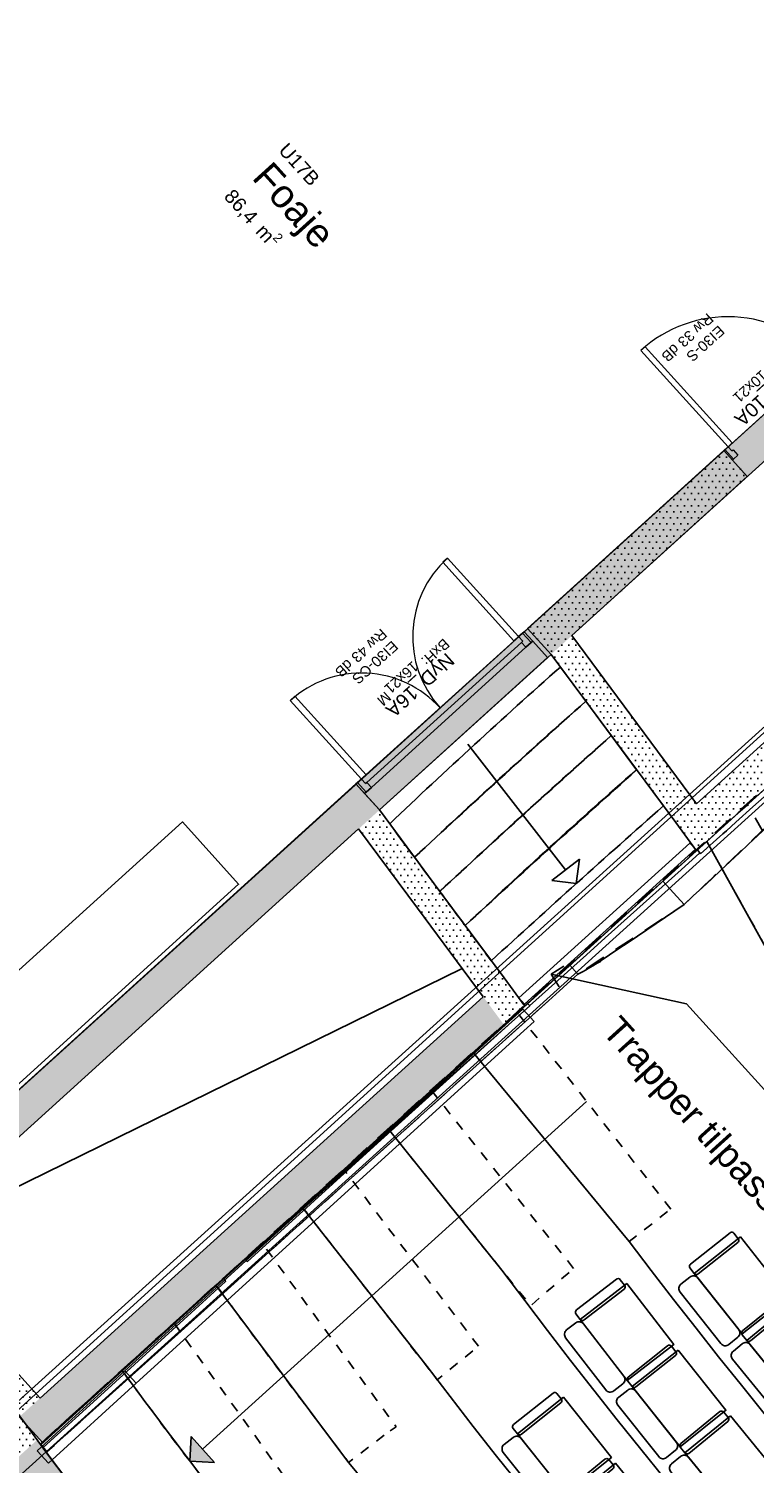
# Model space of a CAD drawing. Header units: millimetres. Extents: x 62961 to 109894, y 64087 to 106742.
# Tile 14 of 35: x 75166 to 80350, y 83662 to 93906. Entities that reach past the tile are written whole.
import ezdxf
from ezdxf.enums import TextEntityAlignment as Align

# ---------------------------------------------------------------- set-up
doc = ezdxf.new("R2010")
doc.units = ezdxf.units.MM
doc.header["$LTSCALE"] = 0.5
doc.header["$MEASUREMENT"] = 0
for name, pattern in [('PLINE', [0]), ('Rømningslinje', [500, 300, -200]), ('Små Stiplet', [282.222222, 141.111111, -141.111111]), ('Stipling', [400, 200, -200])]:
    doc.linetypes.add(name, pattern=pattern)
for name, color, linetype in [('000 2D grafikk', 7, 'Continuous'), ('000 2D grafikk(Nye konstruksjoner)', 7, 'Continuous'), ('24-- Innervegger', 7, 'Continuous'), ('24--Innervegger skråvegger salen', 7, 'Continuous'), ('241- Bærende innervegger', 7, 'Continuous'), ('241- Bærende innervegger (Skravur)', 7, 'Continuous'), ('244- Vinduer_ dører_ foldevegger', 7, 'Continuous'), ('244- Vinduer_ dører_ foldevegger(Nye konstruksjoner)', 7, 'Continuous'), ('25-- Dekker', 7, 'Continuous'), ('253- Oppforet gulv_ påstøp', 7, 'Continuous'), ('27-- Fast inventar (Skravur)(Nye konstruksjoner)', 7, 'Continuous'), ('278- Utstyr og kompletteringer (fast inventar)', 7, 'Continuous'), ('279- Annet fast inventar(Nye konstruksjoner)', 7, 'Continuous'), ('287 Rekkverk eksisterende salen', 7, 'Continuous'), ('832- Tekst bygning(Nye konstruksjoner)', 7, 'Continuous'), ('852- Teknisk_symbolsk informasjon_ bygning(Nye konstruksjoner)', 7, 'Continuous'), ('862- M___Nettoareal', 7, 'Continuous'), ('862- M___Nettoareal(Polylinje)', 7, 'Continuous'), ('862- M___Nettoareal(Tekst)', 7, 'Continuous')]:
    doc.layers.add(name, color=color, linetype=linetype)
doc.layers.add('234- Vinduer_ dører_ porter(Nye konstruksjoner)', color=7, linetype='Continuous', lineweight=0)
doc.styles.add('GENERATED_STYLE_1', font='arial.ttf')
pattern_1 = [(0, (0, 0), (0, 86.60254), [0, -50]), (0, (25, 43.3), (0, 86.60254), [0, -50])]

# ---------------------------------------------------------------- blocks, each defined once
blk = doc.blocks.new('Foaje_U17B_9', base_point=(77016, 92658))
at = {"layer": '862- M___Nettoareal(Polylinje)', "linetype": 'PLINE', "flags": 128}
blk.add_lwpolyline([(70742, 91460), (70820, 91374, -0.080784), (71904, 92018), (72860, 89829, 0.505663), (72137, 86929), (72143, 86933), (73774, 85132), (83926, 94332), (79416, 99320), (79145, 99074), (78190, 100127), (77082, 99123), (78037, 98069), (71759, 92381)], format="xyb", close=True, dxfattribs=at)
at = {"layer": '862- M___Nettoareal(Tekst)', "insert": (76651, 92790), "char_height": 100, "attachment_point": 1, "rotation": 312.1619, "style": 'GENERATED_STYLE_1'}
blk.add_mtext('\\A1;{\\pql;\\pt0,12050;\\fArial|b0|i0|c0|p0;\\W1.000000;86,4\\fArial|b0|i0|c0|p0;\\W1.000000;\\A1{\\H.66x;\\S^  ;}\\fArial|b0|i0|c0|p0;\\W1.000000; m\\fArial|b0|i0|c0|p0;\\W1.000000;\\A1{\\H.66x;\\S2^  ;}}', dxfattribs=at)
at = {"layer": '862- M___Nettoareal(Tekst)', "style": 'GENERATED_STYLE_1'}
for tag, height, p in [('ROOM_NUMBER', 100, (77019, 93100)), ('ROOM_NAME', 200, (76902, 92972)), ('DUMMY_861', 100, (77249, 92869)), ('DUMMY_863', 100, (76669, 92807)), ('DUMMY_862', 200, (77363, 92509))]:
    blk.add_attdef(tag, text='', height=height, rotation=312.1619, dxfattribs=at).set_placement(p, align=Align.TOP_LEFT)
blk = doc.blocks.new('Salen_U15_16', base_point=(85122, 80800))
at = {"layer": '862- M___Nettoareal(Polylinje)', "linetype": 'PLINE', "flags": 128}
blk.add_lwpolyline([(97289, 79972), (96541, 80461, -0.116149), (84427, 91894), (84279, 92254), (83181, 90973), (76963, 85344), (75253, 83795, 0.022802), (78987, 79202), (79611, 79762, 0.032041), (85446, 74396), (84943, 73730, 0.02746), (89975, 70311)], format="xyb", close=True, dxfattribs=at)
at = {"layer": '862- M___Nettoareal(Tekst)', "style": 'GENERATED_STYLE_1'}
for tag, height, p in [('ROOM_NUMBER', 100, (85119, 81248)), ('ROOM_NAME', 200, (85003, 81120)), ('DUMMY_861', 100, (85288, 81084)), ('DUMMY_863', 100, (84770, 80954)), ('DUMMY_862', 200, (85473, 80645))]:
    blk.add_attdef(tag, text='', height=height, rotation=312.1619, dxfattribs=at).set_placement(p, align=Align.TOP_LEFT)
blk = doc.blocks.new('Teknisk_U18_28', base_point=(81444, 90962))
at = {"layer": '862- M___Nettoareal(Polylinje)', "linetype": 'PLINE', "flags": 128}
blk.add_lwpolyline([(82124, 92361), (79047, 89573), (79937, 88372), (82900, 91055)], close=True, dxfattribs=at)
at = {"layer": '862- M___Nettoareal(Tekst)', "insert": (81002, 91179), "char_height": 100, "attachment_point": 1, "rotation": 312.1619, "style": 'GENERATED_STYLE_1'}
blk.add_mtext('\\A1;{\\pql;\\pt0,12050;\\fArial|b0|i0|c0|p0;\\W1.000000;6,1\\fArial|b0|i0|c0|p0;\\W1.000000;\\A1{\\H.66x;\\S^  ;}\\fArial|b0|i0|c0|p0;\\W1.000000; m\\fArial|b0|i0|c0|p0;\\W1.000000;\\A1{\\H.66x;\\S2^  ;}}', dxfattribs=at)
at = {"layer": '862- M___Nettoareal(Tekst)', "style": 'GENERATED_STYLE_1'}
for tag, height, p in [('ROOM_NUMBER', 100, (81370, 91489)), ('ROOM_NAME', 200, (81253, 91361)), ('DUMMY_861', 100, (81538, 91325)), ('DUMMY_863', 100, (81020, 91195)), ('DUMMY_862', 200, (81867, 90728))]:
    blk.add_attdef(tag, text='', height=height, rotation=312.1619, dxfattribs=at).set_placement(p, align=Align.TOP_LEFT)
blk = doc.blocks.new('Veggåpning 01[10]')
at = {"layer": '244- Vinduer_ dører_ foldevegger', "linetype": 'PLINE'}
for p, q in [((78730, 89623), (78898, 89438)), ((77504, 88513), (77672, 88327))]:
    blk.add_line(p, q, dxfattribs=at)
blk = doc.blocks.new('Dørstempel[3]', base_point=(78272, 88871))
at = {"layer": '852- Teknisk_symbolsk informasjon_ bygning(Nye konstruksjoner)', "char_height": 75, "attachment_point": 1, "rotation": 222.1807, "style": 'GENERATED_STYLE_1'}
for s, insert in [('\\A1;{\\pql;\\pt0,50;\\fArial|b0|i0|c0|p0;\\W1.000000;x21\\fArial|b0|i0|c0|p0;\\W1.000000;\\A1{\\H.66x;\\S^  ;}\\fArial|b0|i0|c0|p0;\\W1.000000;\\fArial|b0|i0|c0|p0;\\W1.000000;\\A1{\\H.66x;\\S^  ;}}', (77875, 89263)), ('\\A1;{\\pql;\\pt0,50;\\fArial|b0|i0|c0|p0;\\W1.000000;16\\fArial|b0|i0|c0|p0;\\W1.000000;\\A1{\\H.66x;\\S^  ;}\\fArial|b0|i0|c0|p0;\\W1.000000;\\fArial|b0|i0|c0|p0;\\W1.000000;\\A1{\\H.66x;\\S^  ;}}', (77959, 89340))]:
    blk.add_mtext(s, dxfattribs=dict(at, insert=insert))
at = {"layer": '852- Teknisk_symbolsk informasjon_ bygning(Nye konstruksjoner)', "style": 'GENERATED_STYLE_1'}
for tag, p in [('DUMMY_232', (77776, 89628)), ('DUMMY_231', (77855, 89541)), ('DUMMY_229', (77934, 89453)), ('strUnitPrefix', (78013, 89349))]:
    blk.add_attdef(tag, text='', height=75, rotation=222.1807, dxfattribs=at).set_placement(p, align=Align.TOP_RIGHT)
for tag, p in [('AC_TextStyle_4', (77813, 89485)), ('DUMMY_233', (77734, 89572)), ('DUMMY_230', (77892, 89415)), ('DUMMY_228', (77763, 89122))]:
    blk.add_attdef(tag, text='', height=75, rotation=222.1807, dxfattribs=at).set_placement(p, align=Align.TOP_LEFT)
blk.add_attdef('AC_WIDO_ID', text='', height=100, rotation=222.1807, dxfattribs=at).set_placement((77909, 89277), align=Align.BOTTOM_CENTER)
blk = doc.blocks.new('Dør tofløyet[12]')
at = {"layer": '234- Vinduer_ dører_ porter(Nye konstruksjoner)', "linetype": 'PLINE'}
for centre, start, end in [((78666, 89565), 132.1807, 222.1807), ((77544, 88548), 42.1807, 132.1807)]:
    blk.add_arc(centre, 757, start, end, dxfattribs=at)
at = {"layer": '244- Vinduer_ dører_ foldevegger(Nye konstruksjoner)', "linetype": 'PLINE'}
for p, q in [((78125, 90096), (78157, 90126)), ((78633, 89535), (78125, 90096)), ((78157, 90126), (78666, 89565)), ((77504, 88513), (78705, 89600)), ((78666, 89565), (78633, 89535)), ((78694, 89590), (78666, 89565)), ((78666, 89565), (78695, 89532)), ((78695, 89532), (78686, 89524)), ((78694, 89590), (78705, 89600)), ((78755, 89522), (78694, 89590)), ((78705, 89600), (78767, 89532)), ((78705, 89600), (78767, 89532)), ((78705, 89600), (78767, 89532)), ((78755, 89522), (78767, 89532)), ((78767, 89532), (78873, 89415)), ((77582, 88524), (78686, 89524)), ((78718, 89489), (77614, 88488)), ((78686, 89524), (78718, 89489)), ((78718, 89489), (78755, 89522)), ((77672, 88327), (78873, 89415)), ((77068, 89139), (77035, 89109)), ((77576, 88578), (77068, 89139)), ((77035, 89109), (77544, 88548)), ((77515, 88523), (77504, 88513)), ((77504, 88513), (77566, 88444)), ((77504, 88513), (77566, 88444)), ((77504, 88513), (77566, 88444)), ((77544, 88548), (77515, 88523)), ((77515, 88523), (77577, 88454)), ((77544, 88548), (77576, 88578)), ((77573, 88516), (77544, 88548)), ((77582, 88524), (77573, 88516)), ((77614, 88488), (77582, 88524)), ((77577, 88454), (77566, 88444)), ((77566, 88444), (77672, 88327)), ((77577, 88454), (77614, 88488))]:
    blk.add_line(p, q, dxfattribs=at)
at = {"layer": '852- Teknisk_symbolsk informasjon_ bygning(Nye konstruksjoner)'}
ref = blk.add_blockref('Dørstempel[3]', (78272, 88871), dxfattribs=at)
ref.add_attrib('AC_TextStyle_4', 'EI30-CS', dxfattribs={"color": 7, "height": 75, "rotation": 222.1807, "style": 'GENERATED_STYLE_1'}).set_placement((77813, 89485), align=Align.TOP_LEFT)
ref.add_attrib('AC_WIDO_ID', 'NyD_16A', dxfattribs={"color": 7, "height": 100, "rotation": 222.1807, "style": 'GENERATED_STYLE_1'}).set_placement((77909, 89277), align=Align.BOTTOM_CENTER)
ref.add_attrib('strUnitPrefix', 'BxH:', dxfattribs={"color": 7, "height": 75, "rotation": 222.1807, "style": 'GENERATED_STYLE_1'}).set_placement((78013, 89349), align=Align.TOP_RIGHT)
ref.add_attrib('DUMMY_228', 'M', dxfattribs={"color": 7, "height": 75, "rotation": 222.1807, "style": 'GENERATED_STYLE_1'}).set_placement((77763, 89122), align=Align.TOP_LEFT)
ref.add_attrib('DUMMY_233', 'Rw 43 dB', dxfattribs={"color": 7, "height": 75, "rotation": 222.1807, "style": 'GENERATED_STYLE_1'}).set_placement((77734, 89572), align=Align.TOP_LEFT)
blk = doc.blocks.new('Dørstempel[4]', base_point=(80674, 91047))
at = {"layer": '852- Teknisk_symbolsk informasjon_ bygning(Nye konstruksjoner)', "char_height": 75, "attachment_point": 1, "rotation": 222.1807, "style": 'GENERATED_STYLE_1'}
for s, insert in [('\\A1;{\\pql;\\pt0,50;\\fArial|b0|i0|c0|p0;\\W1.000000;10\\fArial|b0|i0|c0|p0;\\W1.000000;\\A1{\\H.66x;\\S^  ;}\\fArial|b0|i0|c0|p0;\\W1.000000;\\fArial|b0|i0|c0|p0;\\W1.000000;\\A1{\\H.66x;\\S^  ;}}', (80450, 91418)), ('\\A1;{\\pql;\\pt0,50;\\fArial|b0|i0|c0|p0;\\W1.000000;x21\\fArial|b0|i0|c0|p0;\\W1.000000;\\A1{\\H.66x;\\S^  ;}\\fArial|b0|i0|c0|p0;\\W1.000000;\\fArial|b0|i0|c0|p0;\\W1.000000;\\A1{\\H.66x;\\S^  ;}}', (80365, 91341))]:
    blk.add_mtext(s, dxfattribs=dict(at, insert=insert))
at = {"layer": '852- Teknisk_symbolsk informasjon_ bygning(Nye konstruksjoner)', "style": 'GENERATED_STYLE_1'}
for tag, p in [('DUMMY_236', (80108, 91880)), ('DUMMY_235', (80187, 91793)), ('DUMMY_233', (80266, 91705)), ('DUMMY_231', (80346, 91618)), ('DUMMY_229', (80425, 91531)), ('strUnitPrefix', (80504, 91426))]:
    blk.add_attdef(tag, text='', height=75, rotation=222.1807, dxfattribs=at).set_placement(p, align=Align.TOP_RIGHT)
for tag, p in [('AC_TextStyle_4', (80145, 91737)), ('DUMMY_237', (80066, 91824)), ('DUMMY_234', (80224, 91667)), ('DUMMY_232', (80303, 91580)), ('DUMMY_230', (80382, 91492)), ('DUMMY_228', (80254, 91217))]:
    blk.add_attdef(tag, text='', height=75, rotation=222.1807, dxfattribs=at).set_placement(p, align=Align.TOP_LEFT)
blk.add_attdef('AC_WIDO_ID', text='', height=100, rotation=222.1807, dxfattribs=at).set_placement((80400, 91355), align=Align.BOTTOM_CENTER)
blk = doc.blocks.new('Dør[13]')
at = {"layer": '234- Vinduer_ dører_ porter(Nye konstruksjoner)', "linetype": 'PLINE'}
for p, q in [((79569, 91635), (79539, 91608)), ((79539, 91608), (80162, 90921)), ((80192, 90948), (79569, 91635)), ((80850, 91544), (80873, 91565)), ((80877, 91514), (80850, 91544)), ((80868, 91506), (80877, 91514)), ((80903, 91468), (80868, 91506)), ((80873, 91565), (80880, 91571)), ((80873, 91565), (80934, 91496)), ((80880, 91571), (80942, 91503)), ((80934, 91496), (80903, 91468)), ((80934, 91496), (80942, 91503)), ((80139, 90900), (80132, 90893)), ((80132, 90893), (80193, 90825)), ((80139, 90900), (80162, 90921)), ((80201, 90832), (80139, 90900)), ((80162, 90921), (80192, 90948)), ((80162, 90921), (80189, 90891)), ((80189, 90891), (80198, 90899)), ((80198, 90899), (80233, 90861)), ((80201, 90832), (80193, 90825)), ((80233, 90861), (80201, 90832))]:
    blk.add_line(p, q, dxfattribs=at)
blk.add_arc((80162, 90921), 928, 42.1807, 132.1807, dxfattribs=at)
at = {"layer": '244- Vinduer_ dører_ foldevegger(Nye konstruksjoner)', "linetype": 'PLINE'}
for p, q in [((80880, 91571), (80907, 91596)), ((80880, 91571), (80907, 91596)), ((80880, 91571), (80942, 91503)), ((80880, 91571), (80942, 91503)), ((80942, 91503), (81048, 91386)), ((80942, 91503), (81048, 91386)), ((81048, 91386), (81075, 91411)), ((81048, 91386), (81075, 91411)), ((80132, 90893), (80104, 90868)), ((80132, 90893), (80104, 90868)), ((80132, 90893), (80193, 90825)), ((80132, 90893), (80193, 90825)), ((80193, 90825), (80299, 90708)), ((80193, 90825), (80299, 90708)), ((80299, 90708), (80272, 90683)), ((80299, 90708), (80272, 90683))]:
    blk.add_line(p, q, dxfattribs=at)
at = {"layer": '852- Teknisk_symbolsk informasjon_ bygning(Nye konstruksjoner)'}
ref = blk.add_blockref('Dørstempel[4]', (80674, 91047), dxfattribs=at)
ref.add_attrib('AC_TextStyle_4', 'EI30-S', dxfattribs={"color": 7, "height": 75, "rotation": 222.1807, "style": 'GENERATED_STYLE_1'}).set_placement((80145, 91737), align=Align.TOP_LEFT)
ref.add_attrib('AC_WIDO_ID', 'NyD_10A', dxfattribs={"color": 7, "height": 100, "rotation": 222.1807, "style": 'GENERATED_STYLE_1'}).set_placement((80400, 91355), align=Align.BOTTOM_CENTER)
ref.add_attrib('strUnitPrefix', 'BxH:', dxfattribs={"color": 7, "height": 75, "rotation": 222.1807, "style": 'GENERATED_STYLE_1'}).set_placement((80504, 91426), align=Align.TOP_RIGHT)
ref.add_attrib('DUMMY_237', 'Rw 33 dB', dxfattribs={"color": 7, "height": 75, "rotation": 222.1807, "style": 'GENERATED_STYLE_1'}).set_placement((80066, 91824), align=Align.TOP_LEFT)
blk = doc.blocks.new('Railing 2[19]', base_point=(51000, 47000))
at = {"layer": '287 Rekkverk eksisterende salen', "linetype": 'PLINE'}
for p, q in [((78697, 86905), (78623, 86837)), ((78777, 86816), (78697, 86905)), ((75854, 84322), (78623, 86837)), ((78703, 86749), (78777, 86816)), ((75934, 84234), (78703, 86749)), ((75226, 83752), (75854, 84322)), ((75854, 84322), (75934, 84234)), ((75854, 84322), (75854, 84322)), ((75307, 83663), (75934, 84234)), ((75934, 84234), (75934, 84234)), ((75226, 83752), (75307, 83663))]:
    blk.add_line(p, q, dxfattribs=at)
blk = doc.blocks.new('Wall 28[23]', base_point=(71831, 80889))
at = {"layer": '24-- Innervegger', "linetype": 'PLINE'}
for p, q in [((71733, 81071), (87656, 95459)), ((87707, 94966), (71965, 80741))]:
    blk.add_line(p, q, dxfattribs=at)
blk = doc.blocks.new('Gardin[45]', base_point=(79889, 88091))
at = {"layer": '278- Utstyr og kompletteringer (fast inventar)', "linetype": 'PLINE', "flags": 128}
blk.add_lwpolyline([(79889, 88091), (79929, 88047), (78709, 86940), (78668, 86985)], close=True, dxfattribs=at)
blk = doc.blocks.new('Label_2', base_point=(78899, 87154))
at = {"layer": '832- Tekst bygning(Nye konstruksjoner)', "linetype": 'PLINE'}
for p, q in [((78899, 87154), (78988, 87211)), ((78899, 87154), (79866, 86942)), ((78899, 87154), (78956, 87064)), ((79866, 86942), (80538, 86201))]:
    blk.add_line(p, q, dxfattribs=at)
at = {"layer": '832- Tekst bygning(Nye konstruksjoner)', "insert": (80598, 86255), "char_height": 150, "attachment_point": 1, "rotation": 312.1619, "style": 'GENERATED_STYLE_1'}
blk.add_mtext('\\A1;{\\pql;\\pt0,1000;\\fArial|b0|i0|c0|p0;\\W1.000000;Velourgardin\\fArial|b0|i0|c0|p0;\\W1.000000;\\A1{\\H.66x;\\S^  ;}\\fArial|b0|i0|c0|p0;\\W1.000000;\\fArial|b0|i0|c0|p0;\\W1.000000;\\A1{\\H.66x;\\S^  ;}\\fArial|b0|i0|c0|p0;\\W1.000000; \\fArial|b0|i0|c0|p0;\\W1.000000;\\fArial|b0|i0|c0|p0;\\W1.000000;\\fArial|b0|i0|c0|p0;\\W1.000000;\\fArial|b0|i0|c0|p0;\\W1.000000;\\fArial|b0|i0|c0|p0;\\W1.000000;\\fArial|b0|i0|c0|p0;\\W1.000000;\\fArial|b0|i0|c0|p0;\\W1.000000;\\fArial|b0|i0|c0|p0;\\W1.000000;\\fArial|b0|i0|c0|p0;\\W1.000000;\\fArial|b0|i0|c0|p0;\\W1.000000;\\fArial|b0|i0|c0|p0;\\W1.000000;\\fArial|b0|i0|c0|p0;\\W1.000000;\\fArial|b0|i0|c0|p0;\\W1.000000;\\fArial|b0|i0|c0|p0;\\W1.000000;\\fArial|b0|i0|c0|p0;\\W1.000000;\\fArial|b0|i0|c0|p0;\\W1.000000;\\fArial|b0|i0|c0|p0;\\W1.000000;\\fArial|b0|i0|c0|p0;\\W1.000000;\\fArial|b0|i0|c0|p0;\\W1.000000;\\fArial|b0|i0|c0|p0;\\W1.000000;\\fArial|b0|i0|c0|p0;\\W1.000000;\\fArial|b0|i0|c0|p0;\\W1.000000;\\fArial|b0|i0|c0|p0;\\W1.000000;\\fArial|b0|i0|c0|p0;\\W1.000000;\\fArial|b0|i0|c0|p0;\\W1.000000;\\fArial|b0|i0|c0|p0;\\W1.000000;\\fArial|b0|i0|c0|p0;\\W1.000000;\\fArial|b0|i0|c0|p0;\\W1.000000;\\fArial|b0|i0|c0|p0;\\W1.000000;\\fArial|b0|i0|c0|p0;\\W1.000000;\\fArial|b0|i0|c0|p0;\\W1.000000;\\fArial|b0|i0|c0|p0;\\W1.000000;\\fArial|b0|i0|c0|p0;\\W1.000000;\\fArial|b0|i0|c0|p0;\\W1.000000;\\fArial|b0|i0|c0|p0;\\W1.000000;\\fArial|b0|i0|c0|p0;\\W1.000000;\\fArial|b0|i0|c0|p0;\\W1.000000;\\fArial|b0|i0|c0|p0;\\W1.000000;\\fArial|b0|i0|c0|p0;\\W1.000000;\\fArial|b0|i0|c0|p0;\\W1.000000;\\fArial|b0|i0|c0|p0;\\W1.000000;\\fArial|b0|i0|c0|p0;\\W1.000000;\\fArial|b0|i0|c0|p0;\\W1.000000;}', dxfattribs=at)
blk = doc.blocks.new('Auditoriestollayout[64]', base_point=(84754, 80088))
at = {"layer": '279- Annet fast inventar(Nye konstruksjoner)', "linetype": 'PLINE', "flags": 128}
for points in [[(80176, 85308, -0.414214), (80204, 85305), (80235, 85266, -0.414214), (80232, 85238), (79949, 85014, -0.414214), (79921, 85017), (79890, 85057, -0.414214), (79894, 85085)], [(79364, 84977, -0.414214), (79392, 84973), (79423, 84934, -0.414214), (79419, 84906), (79134, 84686, -0.414214), (79106, 84689), (79075, 84729, -0.414214), (79079, 84757)], [(79890, 84992, -0.414214), (79946, 84986), (80238, 84618, -0.414214), (80232, 84562), (80167, 84510, -0.414214), (80111, 84517), (79819, 84885, -0.414214), (79825, 84941)], [(80545, 84835, -0.414214), (80573, 84832), (80604, 84793, -0.414214), (80602, 84765), (80323, 84537, -0.414214), (80295, 84540), (80263, 84579, -0.414214), (80266, 84607)], [(79074, 84665, -0.414214), (79130, 84657), (79418, 84285, -0.414214), (79410, 84229), (79345, 84179, -0.414214), (79289, 84186), (79002, 84558, -0.414214), (79009, 84614)], [(80264, 84515, -0.414214), (80320, 84509), (80617, 84145, -0.414214), (80612, 84089), (80548, 84037, -0.414214), (80492, 84042), (80194, 84406, -0.414214), (80200, 84463)], [(79730, 84501, -0.414214), (79758, 84498), (79789, 84459, -0.414214), (79786, 84431), (79504, 84207, -0.414214), (79476, 84210), (79445, 84249, -0.414214), (79448, 84277)], [(78912, 84164, -0.414214), (78940, 84161), (78971, 84122, -0.414214), (78968, 84093), (78686, 83869, -0.414214), (78658, 83872), (78627, 83911, -0.414214), (78630, 83939)], [(79445, 84185, -0.414214), (79501, 84179), (79794, 83811, -0.414214), (79787, 83755), (79723, 83703, -0.414214), (79667, 83710), (79374, 84078, -0.414214), (79381, 84134)], [(80103, 84031, -0.414214), (80131, 84028), (80163, 83989, -0.414214), (80160, 83961), (79882, 83733, -0.414214), (79854, 83736), (79822, 83775, -0.414214), (79825, 83803)], [(78627, 83847, -0.414214), (78683, 83841), (78976, 83473, -0.414214), (78970, 83417), (78905, 83366, -0.414214), (78849, 83372), (78556, 83740, -0.414214), (78562, 83796)], [(79282, 83691, -0.414214), (79310, 83689), (79342, 83650, -0.414214), (79339, 83622), (79061, 83394, -0.414214), (79033, 83396), (79001, 83435, -0.414214), (79004, 83463)], [(79823, 83711, -0.414214), (79879, 83705), (80177, 83341, -0.414214), (80171, 83285), (80107, 83233, -0.414214), (80051, 83239), (79753, 83602, -0.414214), (79759, 83659)]]:
    blk.add_lwpolyline(points, format="xyb", close=True, dxfattribs=at)
for points in [[(80250, 85278), (80592, 84847), (80263, 84586), (79921, 85017)], [(79438, 84946), (79774, 84510), (79442, 84254), (79106, 84689)], [(80620, 84806), (80968, 84380), (80643, 84114), (80295, 84540)], [(79805, 84471), (80147, 84041), (79819, 83779), (79476, 84210)], [(78986, 84134), (79329, 83704), (79001, 83442), (78658, 83872)], [(80179, 84002), (80527, 83576), (80202, 83310), (79854, 83736)], [(79357, 83663), (79706, 83237), (79381, 82971), (79033, 83396)]]:
    blk.add_lwpolyline(points, close=True, dxfattribs=at)

msp = doc.modelspace()

# ---------------------------------------------------------------- hatches: boundary and pattern name
at = {"layer": '000 2D grafikk(Nye konstruksjoner)', "linetype": 'Continuous'}
msp.add_hatch(color=256, dxfattribs=at).paths.add_polyline_path([(76317, 83678), (76493, 83669), (76326, 83854)])
at = {"layer": '241- Bærende innervegger (Skravur)', "linetype": 'Continuous'}
h = msp.add_hatch(dxfattribs=at)
h.set_pattern_fill('Eksisterende_konstruksjon', color=256, style=0, pattern_type=2)
h.set_pattern_definition(pattern_1)
h.paths.add_polyline_path([(83926, 94332), (73870, 85219), (74038, 85034), (84094, 94146)])
h = msp.add_hatch(dxfattribs=at)
h.set_pattern_fill('Eksisterende_konstruksjon', color=256, style=0, pattern_type=2)
h.set_pattern_definition(pattern_1)
h.paths.add_polyline_path([(80086, 88170), (83030, 90836), (82900, 91055), (79937, 88372)])
h = msp.add_hatch(dxfattribs=at)
h.set_pattern_fill('Eksisterende_konstruksjon', color=256, style=0, pattern_type=2)
h.set_pattern_definition(pattern_1)
h.paths.add_polyline_path([(78730, 89623), (78898, 89438), (80299, 90708), (80132, 90893)])
h = msp.add_hatch(dxfattribs=at)
h.set_pattern_fill('Eksisterende_konstruksjon', color=256, style=0, pattern_type=2)
h.set_pattern_definition(pattern_1)
h.paths.add_polyline_path([(79937, 88372), (79047, 89573), (78898, 89438), (79788, 88237)])
h = msp.add_hatch(dxfattribs=at)
h.set_pattern_fill('Eksisterende_konstruksjon', color=256, style=0, pattern_type=2)
h.set_pattern_definition(pattern_1)
h.paths.add_polyline_path([(73773, 85131), (73941, 84946), (77672, 88327), (77504, 88513)])
h = msp.add_hatch(dxfattribs=at)
h.set_pattern_fill('Eksisterende_konstruksjon', color=256, style=0, pattern_type=2)
h.set_pattern_definition(pattern_1)
h.paths.add_polyline_path([(78104, 87745), (77672, 88327), (77523, 88192), (77944, 87626)])
h = msp.add_hatch(dxfattribs=at)
h.set_pattern_fill('Eksisterende_konstruksjon', color=256, style=0, pattern_type=2)
h.set_pattern_definition(pattern_1)
h.paths.add_polyline_path([(79937, 88372), (79788, 88237), (79937, 88036)])
h = msp.add_hatch(dxfattribs=at)
h.set_pattern_fill('Eksisterende_konstruksjon', color=256, style=0, pattern_type=2)
h.set_pattern_definition(pattern_1)
h.paths.add_polyline_path([(80086, 88170), (79937, 88372), (79937, 88036)])
h = msp.add_hatch(dxfattribs=at)
h.set_pattern_fill('Eksisterende_konstruksjon', color=256, style=0, pattern_type=2)
h.set_pattern_definition(pattern_1)
h.paths.add_polyline_path([(78562, 87129), (78104, 87745), (77944, 87626), (78413, 86994)])
h = msp.add_hatch(dxfattribs=at)
h.set_pattern_fill('Eksisterende_konstruksjon', color=256, style=0, pattern_type=2)
h.set_pattern_definition(pattern_1)
h.paths.add_polyline_path([(78562, 87129), (78413, 86994), (78711, 86927)])
h = msp.add_hatch(dxfattribs=at)
h.set_pattern_fill('Eksisterende_konstruksjon', color=256, style=0, pattern_type=2)
h.set_pattern_definition(pattern_1)
h.paths.add_polyline_path([(78413, 86994), (75099, 83993), (75267, 83808), (78562, 86792)])
h = msp.add_hatch(dxfattribs=at)
h.set_pattern_fill('Eksisterende_konstruksjon', color=256, style=0, pattern_type=2)
h.set_pattern_definition(pattern_1)
h.paths.add_polyline_path([(78413, 86994), (78562, 86792), (78711, 86927)])
h = msp.add_hatch(dxfattribs=at)
h.set_pattern_fill('Eksisterende_konstruksjon', color=256, style=0, pattern_type=2)
h.set_pattern_definition(pattern_1)
h.paths.add_polyline_path([(75248, 84128), (74252, 85228), (74103, 85093), (75099, 83993)])
h = msp.add_hatch(dxfattribs=at)
h.set_pattern_fill('Eksisterende_konstruksjon', color=256, style=0, pattern_type=2)
h.set_pattern_definition(pattern_1)
h.paths.add_polyline_path([(75041, 83661), (75227, 83829), (75078, 84032)])
h = msp.add_hatch(dxfattribs=at)
h.set_pattern_fill('Eksisterende_konstruksjon', color=256, style=0, pattern_type=2)
h.set_pattern_definition(pattern_1)
h.paths.add_polyline_path([(75041, 83661, 0.022875), (78801, 79035), (78987, 79202, -0.022968), (75227, 83829)])

# ---------------------------------------------------------------- linework, layer by layer
at = {"layer": '000 2D grafikk', "linetype": 'PLINE'}
for p, q in [((78903, 87823), (79100, 87977)), ((79078, 87801), (79100, 87977)), ((79078, 87801), (78903, 87823))]:
    msp.add_line(p, q, dxfattribs=at)
at = {"layer": '000 2D grafikk', "linetype": 'Rømningslinje', "flags": 128}
msp.add_lwpolyline([(75250, 83802), (84231, 91934), (85225, 92816), (85660, 92418, 0.012786), (84566, 91690, 0.017363), (83084, 90562, 0.015191), (79848, 87651), (79090, 87154), (75295, 83743)], format="xyb", close=True, dxfattribs=at)
at = {"layer": '000 2D grafikk', "linetype": 'PLINE', "flags": 128}
msp.add_lwpolyline([(78304, 88797), (79001, 87900)], dxfattribs=at)
at = {"layer": '000 2D grafikk', "linetype": 'PLINE'}
msp.add_lwpolyline([(78263, 87195), (74252, 85228)], dxfattribs=at)
at = {"layer": '000 2D grafikk', "linetype": 'PLINE', "flags": 128}
msp.add_lwpolyline([(75831, 84328, 0.027929), (79608, 79759), (78989, 79202, -0.022957), (75253, 83795)], format="xyb", close=True, dxfattribs=at)
msp.add_lwpolyline([(80697, 79879, -0.026063), (77452, 83669)], format="xyb", dxfattribs=at)
at = {"layer": '000 2D grafikk(Nye konstruksjoner)', "linetype": 'PLINE'}
for p, q in [((79152, 86246), (76409, 83762)), ((76317, 83678), (76326, 83854)), ((76326, 83854), (76493, 83669)), ((76317, 83678), (76493, 83669))]:
    msp.add_line(p, q, dxfattribs=at)
at = {"layer": '000 2D grafikk(Nye konstruksjoner)', "linetype": 'Stipling', "flags": 128}
msp.add_lwpolyline([(81103, 86970), (80300, 88365), (80010, 88103), (80790, 86701), (81043, 86919)], close=True, dxfattribs=at)
at = {"layer": '000 2D grafikk(Nye konstruksjoner)', "linetype": 'PLINE', "flags": 128}
for points in [[(92888, 75788), (92221, 76183, -0.099771), (80790, 86701), (80010, 88103)], [(91743, 74220, -0.09559), (79456, 85245), (78342, 86595)], [(91208, 73517, -0.095591), (78547, 85041), (77737, 86047)], [(90695, 72840, -0.09115), (78012, 84353), (77121, 85492)], [(80697, 79879, -0.026063), (77452, 83669), (76504, 84935)]]:
    msp.add_lwpolyline(points, format="xyb", dxfattribs=at)
at = {"layer": '000 2D grafikk(Nye konstruksjoner)', "linetype": 'Små Stiplet', "flags": 128}
for points in [[(79753, 85477), (78657, 86880), (78342, 86595), (79456, 85245)], [(79059, 85054), (78043, 86325), (77737, 86047), (78547, 85041), (78752, 84787)], [(78379, 84498), (77417, 85760), (77121, 85492), (78085, 84258)]]:
    msp.add_lwpolyline(points, close=True, dxfattribs=at)
for points in [[(77748, 83894), (77792, 83923), (76834, 85233), (76504, 84935, 0.003981), (77452, 83669)], [(76204, 84664), (77219, 83252), (77177, 83217), (76871, 82962, -0.008912), (75831, 84328)]]:
    msp.add_lwpolyline(points, format="xyb", close=True, dxfattribs=at)
at = {"layer": '24--Innervegger skråvegger salen', "linetype": 'PLINE'}
for p, q in [((79944, 88043), (79966, 88015)), ((78729, 86946), (78745, 86928)), ((76715, 85125), (76717, 85122)), ((76561, 84986), (76562, 84984))]:
    msp.add_line(p, q, dxfattribs=at)
at = {"layer": '24--Innervegger skråvegger salen', "linetype": 'PLINE', "flags": 128}
for points in [[(85225, 92816), (79696, 87819)], [(85660, 92418), (85296, 92185), (84936, 91946), (84580, 91700), (84228, 91448), (83881, 91190), (83538, 90926), (83200, 90657), (82866, 90383), (82536, 90103), (82303, 89892), (82070, 89682), (81837, 89471), (81604, 89260), (81371, 89049), (81138, 88838), (80905, 88627), (80673, 88416), (80440, 88205), (80374, 88144), (80308, 88082), (80243, 88021), (80177, 87959), (80111, 87898), (80045, 87836), (79980, 87774), (79914, 87713), (79848, 87651)], [(83275, 91053), (83249, 91029), (83222, 91005), (83144, 90935), (83066, 90865), (82988, 90794), (82910, 90724), (82832, 90653), (82754, 90583), (82676, 90512), (82598, 90441), (82519, 90370), (80947, 88949), (80626, 88660), (79946, 88045), (79944, 88043)], [(83334, 90966), (83206, 90858), (83022, 90703), (82927, 90623), (82746, 90470), (82601, 90348), (82390, 90167), (82361, 90142), (82333, 90117), (82305, 90092), (82276, 90067), (82248, 90042), (82219, 90017), (81740, 89594), (81711, 89569), (81683, 89544), (81654, 89519), (81573, 89447), (81533, 89412), (81494, 89377), (81131, 89057), (80781, 88748), (80714, 88688), (80592, 88578), (80511, 88505), (80419, 88422), (80338, 88349), (80217, 88239), (80150, 88179), (80125, 88157), (79966, 88015)], [(79944, 88043), (78729, 86946)], [(79961, 88020), (79826, 87899), (79691, 87778), (79556, 87657), (79420, 87535), (79285, 87414), (79150, 87293), (79014, 87171), (78879, 87050), (78744, 86929)], [(79696, 87819), (79032, 87219)], [(79696, 87819), (79848, 87651)], [(79848, 87651), (79782, 87606), (79715, 87561), (79649, 87516), (79582, 87471), (79516, 87426), (79449, 87381), (79382, 87337), (79316, 87292), (79249, 87247)], [(79032, 87219), (75250, 83802)], [(79032, 87219), (79090, 87154)], [(79250, 87246), (79232, 87236), (79215, 87225), (79197, 87215), (79179, 87205), (79162, 87194), (79144, 87184), (79126, 87174), (79108, 87164), (79090, 87154)], [(79249, 87247), (79250, 87246)], [(79260, 87255), (79250, 87246)], [(79090, 87154), (78879, 86964), (78668, 86775), (78247, 86396), (77825, 86017), (77403, 85638), (76982, 85259), (76560, 84880), (76138, 84501), (75717, 84122), (75295, 83743)], [(78729, 86946), (78728, 86945), (77906, 86202), (76786, 85189), (76774, 85179), (76757, 85163), (76715, 85125)], [(78745, 86928), (77919, 86192), (76761, 85161), (76717, 85122)], [(77631, 85923), (78591, 86790)], [(76719, 85118), (78485, 86696)], [(76720, 85115), (78512, 86720)], [(77919, 86192), (76718, 85120)], [(76727, 85101), (77179, 85512), (77631, 85923)], [(76727, 85101), (76726, 85103), (76725, 85105), (76724, 85108), (76722, 85110), (76721, 85113), (76720, 85115), (76719, 85118), (76718, 85120), (76717, 85122)], [(75270, 83775), (75705, 84170), (76139, 84565), (76573, 84960)], [(76561, 84986), (76512, 84942), (76421, 84860), (76310, 84760)], [(76562, 84984), (76432, 84869), (76310, 84760)], [(76562, 84984), (76563, 84982), (76564, 84979), (76565, 84976), (76567, 84974), (76568, 84971), (76569, 84968), (76570, 84966), (76572, 84963), (76573, 84960)], [(76310, 84760), (76287, 84738), (76186, 84648), (76085, 84556), (75983, 84464), (75880, 84370), (75776, 84277), (75671, 84182), (75567, 84088), (75461, 83993), (75356, 83897), (75250, 83802)], [(75250, 83802), (75252, 83799), (75255, 83796), (75257, 83793), (75259, 83790), (75261, 83787), (75264, 83784), (75266, 83781), (75268, 83778), (75270, 83775)], [(75250, 83802), (75295, 83743)]]:
    msp.add_lwpolyline(points, dxfattribs=at)
at = {"layer": '241- Bærende innervegger', "linetype": 'PLINE'}
for p, q in [((80132, 90893), (80104, 90868)), ((80132, 90893), (80193, 90825)), ((80193, 90825), (80299, 90708)), ((80299, 90708), (80272, 90683)), ((78730, 89623), (78898, 89438))]:
    msp.add_line(p, q, dxfattribs=at)
at = {"layer": '241- Bærende innervegger', "linetype": 'PLINE', "flags": 128}
for points in [[(83926, 94332), (73870, 85219)], [(79047, 89573), (82124, 92361)], [(82900, 91055), (79937, 88372)], [(79937, 88036), (83181, 90973)], [(80132, 90893), (78730, 89623)], [(79047, 89573), (80299, 90708)], [(79937, 88372), (79047, 89573)], [(77672, 88327), (78898, 89438)], [(78898, 89438), (79788, 88237)], [(77504, 88513), (73773, 85131)], [(78104, 87745), (77672, 88327)], [(79937, 88036), (79788, 88237)], [(74252, 85228), (77523, 88192)], [(74252, 85228), (77523, 88192)], [(77523, 88192), (77944, 87626)], [(78562, 87129), (78104, 87745)], [(77944, 87626), (78413, 86994)], [(78711, 86927), (78562, 87129)], [(78413, 86994), (75248, 84128)], [(75267, 83808), (78711, 86927)], [(75248, 84128), (74252, 85228)], [(75099, 83993), (75267, 83808)]]:
    msp.add_lwpolyline(points, dxfattribs=at)
at = {"layer": '241- Bærende innervegger', "linetype": 'PLINE'}
msp.add_arc((127447, 122426), 64936, 216.24752, 221.7321, dxfattribs=at)
at = {"layer": '25-- Dekker', "linetype": 'PLINE', "flags": 128}
msp.add_lwpolyline([(63526, 92662), (71893, 83428), (71966, 83484), (73099, 82236), (78655, 87282), (87604, 95394), (86472, 96642), (88851, 98801), (78525, 106254), (76516, 104433), (78749, 102789), (78161, 102257), (77529, 102954), (77407, 102843), (76777, 103539), (76646, 103420), (76083, 104041)], close=True, dxfattribs=at)
at = {"layer": '253- Oppforet gulv_ påstøp', "linetype": 'PLINE', "flags": 128}
for points in [[(77745, 88229, -0.008196), (78964, 89348), (79146, 89103, 0.004401), (77922, 87990, -0.01008)], [(77923, 87989, -0.008151), (79146, 89103), (79328, 88858, 0.004367), (78103, 87747, -0.01008)], [(78104, 87745, -0.008182), (79328, 88858), (79509, 88613, 0.004388), (78285, 87502, -0.01008)], [(78285, 87502, -0.008126), (79508, 88615), (79700, 88356, 0.004348), (78471, 87251, -0.01008)]]:
    msp.add_lwpolyline(points, format="xyb", close=True, dxfattribs=at)
at = {"layer": '27-- Fast inventar (Skravur)(Nye konstruksjoner)', "linetype": 'PLINE', "flags": 128}
msp.add_lwpolyline([(74485, 86630), (76264, 88242), (76666, 87797), (74888, 86186)], close=True, dxfattribs=at)

# ---------------------------------------------------------------- block references
at = {"layer": '24-- Innervegger', "linetype": 'PLINE'}
msp.add_blockref('Wall 28[23]', (71831, 80889), dxfattribs=at)
at = {"layer": '244- Vinduer_ dører_ foldevegger', "linetype": 'PLINE'}
msp.add_blockref('Veggåpning 01[10]', (0, 0), dxfattribs=at)
at = {"layer": '244- Vinduer_ dører_ foldevegger(Nye konstruksjoner)', "linetype": 'PLINE'}
for name in ['Dør[13]', 'Dør tofløyet[12]']:
    msp.add_blockref(name, (0, 0), dxfattribs=at)
at = {"layer": '278- Utstyr og kompletteringer (fast inventar)', "linetype": 'PLINE'}
msp.add_blockref('Gardin[45]', (79889, 88091), dxfattribs=at)
at = {"layer": '279- Annet fast inventar(Nye konstruksjoner)', "linetype": 'PLINE'}
msp.add_blockref('Auditoriestollayout[64]', (84754, 80088), dxfattribs=at)
at = {"layer": '287 Rekkverk eksisterende salen', "linetype": 'PLINE'}
msp.add_blockref('Railing 2[19]', (51000, 47000), dxfattribs=at)
at = {"layer": '832- Tekst bygning(Nye konstruksjoner)', "linetype": 'PLINE'}
msp.add_blockref('Label_2', (78899, 87154), dxfattribs=at)
at = {"layer": '862- M___Nettoareal', "linetype": 'Continuous'}
ref = msp.add_blockref('Foaje_U17B_9', (77016, 92658), dxfattribs=at)
ref.add_attrib('ROOM_NAME', 'Foaje', dxfattribs={"layer": '862- M___Nettoareal(Tekst)', "color": 7, "height": 200, "rotation": 312.1619, "style": 'GENERATED_STYLE_1'}).set_placement((76902, 92972), align=Align.TOP_LEFT)
ref.add_attrib('ROOM_NUMBER', 'U17B', dxfattribs={"layer": '862- M___Nettoareal(Tekst)', "color": 7, "height": 100, "rotation": 312.1619, "style": 'GENERATED_STYLE_1'}).set_placement((77019, 93100), align=Align.TOP_LEFT)
ref = msp.add_blockref('Teknisk_U18_28', (81444, 90962), dxfattribs=at)
ref.add_attrib('ROOM_NAME', 'Teknisk', dxfattribs={"layer": '862- M___Nettoareal(Tekst)', "color": 7, "height": 200, "rotation": 312.1619, "style": 'GENERATED_STYLE_1'}).set_placement((81253, 91361), align=Align.TOP_LEFT)
ref.add_attrib('ROOM_NUMBER', 'U18', dxfattribs={"layer": '862- M___Nettoareal(Tekst)', "color": 7, "height": 100, "rotation": 312.1619, "style": 'GENERATED_STYLE_1'}).set_placement((81370, 91489), align=Align.TOP_LEFT)
msp.add_blockref('Salen_U15_16', (85122, 80800), dxfattribs=at)

# ---------------------------------------------------------------- texts
at = {"layer": '832- Tekst bygning(Nye konstruksjoner)', "linetype": 'Continuous', "insert": (79393, 86871), "char_height": 190, "attachment_point": 1, "rotation": 312.1619, "style": 'GENERATED_STYLE_1'}
msp.add_mtext('\\A1;{\\pql;\\fArial|b0|i0|c0|p0;\\W1.000000;Trapper tilpasses nye dekker}', dxfattribs=at)

doc.saveas('drawing.dxf')
